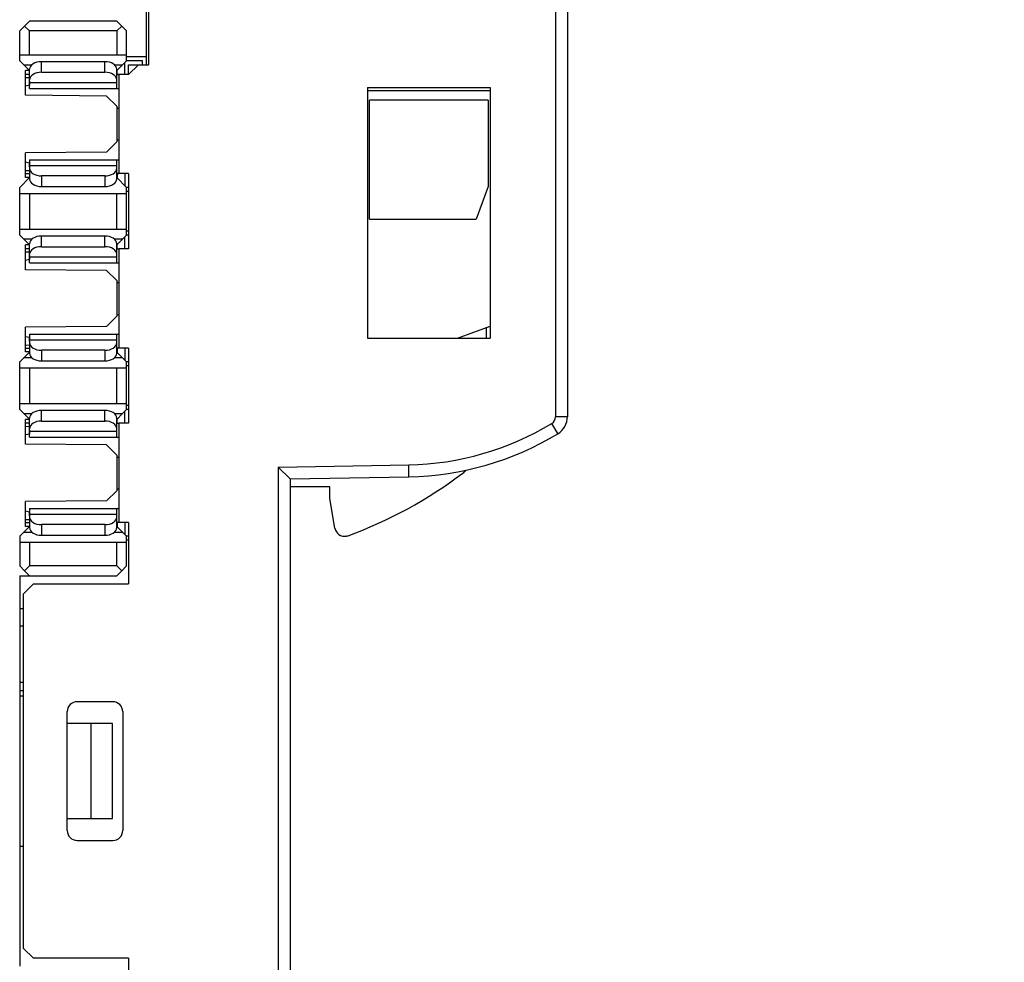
# Model space of a CAD drawing. Extents: x 0 to 182, y 0 to 177.
# Tile 12 of 14: x 124 to 149, y 86 to 110. Entities that reach past the tile are written whole.
import ezdxf

# ---------------------------------------------------------------- set-up
doc = ezdxf.new("R2010")
doc.units = 0
doc.header["$LTSCALE"] = 11.513731
doc.header["$MEASUREMENT"] = 0
doc.layers.get('0').update_dxf_attribs({"linetype": 'CONTINUOUS'})
doc.styles.add('TEXTSTYLE_2', font='txt', dxfattribs={"width": 0.7})
doc.dimstyles.new('DIMSTYLE_1', dxfattribs={"dimtxt": 3.2, "dimasz": 1.9, "dimexe": 1, "dimexo": 0.5, "dimgap": 0.8, "dimtad": 1, "dimdec": 3, "dimtxsty": 'TEXTSTYLE_2', "dimblk": 'OPEN', "dimblk1": 'OPEN', "dimblk2": 'OPEN', "dimcen": 0.09, "dimadec": 3, "dimazin": 2, "dimtp": 0.001969, "dimtm": 0.001969, "dimtfac": 1, "dimtdec": 3, "dimtofl": 0, "dimtmove": 0, "dimatfit": 3, "dimtolj": 1})

# ---------------------------------------------------------------- blocks, each defined once
blk = doc.blocks.new('_OPEN')
at = {"color": 0, "linetype": 'BYBLOCK'}
for p, q in [((0, 0), (-1, 0.263)), ((-1, -0.263), (0, 0)), ((-1, 0), (0, 0))]:
    blk.add_line(p, q, dxfattribs=at)
blk = doc.blocks.new('*D2')
at = {"color": 2, "linetype": 'CONTINUOUS'}
for p, q in [((137.723, 140.126), (180.201, 140.126)), ((180.201, 140.126), (182.001, 140.126)), ((181.001, 140.126), (181.001, 80.376)), ((181.001, 20.627), (181.001, 80.376)), ((137.723, 20.627), (180.201, 20.627)), ((180.201, 20.627), (182.001, 20.627))]:
    blk.add_line(p, q, dxfattribs=at)
at = {"color": 2, "linetype": 'CONTINUOUS', "xscale": 1.9, "yscale": 1.9, "zscale": 1.9}
for p, rotation in [((181.001, 140.126), 90), ((181.001, 20.627), 270)]:
    blk.add_blockref('_OPEN', p, dxfattribs=dict(at, rotation=rotation))
at = {"color": 2, "linetype": 'CONTINUOUS', "insert": (177.001, 80.225), "char_height": 3.2, "width": 6.72, "attachment_point": 2, "rotation": 90, "style": 'TEXTSTYLE_2'}
blk.add_mtext('120', dxfattribs=at)

msp = doc.modelspace()

# ---------------------------------------------------------------- linework, layer by layer
at = {"color": 7, "linetype": 'CONTINUOUS'}
for p, q in [((137.2233, 128.5529), (137.2233, 99.6432)), ((137.5234, 128.5529), (137.5234, 99.6432)), ((126.8984, 108.5262), (126.8984, 113.7514)), ((126.9487, 113.7514), (126.9487, 108.5262)), ((123.6986, 109.3765), (123.9484, 109.6263)), ((126.1484, 109.6263), (123.9484, 109.6263)), ((126.2735, 109.5016), (126.1484, 109.6263)), ((123.6986, 108.6265), (123.6986, 109.3765)), ((123.9484, 109.3765), (123.8236, 109.5016)), ((126.1484, 109.3765), (123.9484, 109.3765)), ((123.9484, 108.7763), (123.9484, 109.3765)), ((126.1484, 109.3765), (126.2735, 109.5016)), ((126.1484, 109.3765), (126.1484, 108.7763)), ((126.3985, 109.3765), (126.2735, 109.5016)), ((126.3985, 108.6265), (126.3985, 109.3765)), ((123.6986, 108.7763), (126.3985, 108.7763)), ((123.802, 108.5228), (123.6986, 108.6265)), ((125.8483, 108.6017), (124.2481, 108.6017)), ((124.2481, 108.3333), (124.2481, 108.6017)), ((125.8483, 108.3333), (125.8483, 108.6017)), ((126.3985, 108.6265), (126.2948, 108.5228)), ((126.8984, 108.7264), (126.3985, 108.7264)), ((126.7982, 108.6265), (126.3985, 108.6265)), ((126.7982, 108.5262), (126.7982, 108.6265)), ((123.802, 108.5228), (124.0062, 108.5228)), ((123.948, 108.3771), (123.802, 108.5228)), ((123.9484, 108.3764), (123.8481, 108.3764)), ((123.8481, 107.7531), (123.8481, 108.3764)), ((123.9484, 107.9244), (123.9484, 108.4088)), ((126.0902, 108.5228), (126.2948, 108.5228)), ((126.1484, 107.9244), (126.1484, 108.4088)), ((126.1487, 108.3767), (126.2948, 108.5228)), ((126.157, 108.2765), (126.157, 108.3847)), ((126.3482, 108.2765), (126.3482, 108.5762)), ((126.6986, 108.5262), (126.4485, 108.2765)), ((126.4485, 108.5262), (126.9487, 108.5262)), ((126.4485, 108.2765), (126.4485, 108.5262)), ((123.9484, 108.2765), (123.8481, 108.2765)), ((123.8481, 108.1997), (123.9484, 108.2007)), ((123.9467, 108.1073), (123.9467, 108.006)), ((124.2481, 108.3333), (125.8483, 108.3333)), ((126.1984, 108.2744), (126.1484, 108.2744)), ((126.157, 108.2765), (126.198, 108.2765)), ((126.4485, 108.2765), (126.1984, 108.2765)), ((126.1984, 108.2765), (126.1984, 105.7764)), ((123.9484, 108.0064), (123.8481, 107.9822)), ((123.9484, 108.0763), (126.1484, 108.0763)), ((123.9484, 107.9244), (126.1984, 107.9244)), ((132.4736, 107.9502), (135.5735, 107.9478)), ((132.4736, 107.9502), (132.4736, 101.6264)), ((132.4736, 107.8765), (135.5735, 107.8765)), ((135.5735, 107.9478), (135.5735, 101.6264)), ((125.8893, 107.7353), (123.8481, 107.7531)), ((125.8893, 107.7353), (126.1484, 107.4765)), ((135.5236, 107.6264), (132.5236, 107.6264)), ((132.5236, 104.6264), (132.5236, 107.6264)), ((135.5236, 107.6264), (135.5236, 105.4505)), ((126.1484, 107.4765), (126.1484, 106.5763)), ((126.1484, 107.4262), (126.1984, 107.4262)), ((126.1484, 106.6263), (126.1984, 106.6263)), ((126.1484, 106.5763), (125.8893, 106.3176)), ((125.8893, 106.3176), (123.8481, 106.2997)), ((123.8481, 105.6765), (123.8481, 106.2997)), ((123.9484, 106.1285), (126.1984, 106.1285)), ((123.9484, 106.1285), (123.9484, 105.6441)), ((126.1484, 105.6441), (126.1484, 106.1285)), ((123.8481, 106.0706), (123.9484, 106.0464)), ((123.9467, 105.9452), (123.9467, 106.0468)), ((126.1484, 105.9765), (123.9484, 105.9765)), ((123.9484, 105.6765), (123.6986, 105.4263)), ((123.8481, 105.8528), (123.9484, 105.8522)), ((123.8481, 105.7764), (123.9484, 105.7764)), ((123.9484, 105.6765), (123.8481, 105.6765)), ((125.8483, 105.7192), (124.2481, 105.7192)), ((124.2481, 105.7192), (124.2481, 105.4511)), ((125.8483, 105.7192), (125.8483, 105.4511)), ((126.1484, 105.7784), (126.1984, 105.7784)), ((126.3985, 105.4263), (126.1484, 105.6765)), ((126.4485, 105.7764), (126.157, 105.7764)), ((126.157, 105.7764), (126.157, 105.6682)), ((126.3482, 105.7764), (126.3482, 105.4766)), ((126.4485, 105.7764), (126.4485, 103.8764)), ((123.6986, 104.2264), (123.6986, 105.4263)), ((124.2481, 105.4511), (125.8483, 105.4511)), ((126.4485, 105.4263), (126.3985, 105.4263)), ((126.3985, 104.2264), (126.3985, 105.4263)), ((135.5236, 105.4505), (135.2235, 104.6264)), ((123.6986, 105.2765), (126.3985, 105.2765)), ((123.9484, 105.2765), (123.9484, 104.3763)), ((126.1484, 104.3763), (126.1484, 105.2765)), ((126.4485, 105.3264), (126.3985, 105.3264)), ((132.5236, 104.6264), (135.2235, 104.6264)), ((123.6986, 104.3763), (126.3985, 104.3763)), ((123.802, 104.1227), (123.6986, 104.2264)), ((125.8483, 104.2016), (124.2481, 104.2016)), ((124.2481, 103.9336), (124.2481, 104.2016)), ((125.8483, 103.9336), (125.8483, 104.2016)), ((126.3985, 104.2264), (126.2948, 104.1227)), ((126.3482, 103.8764), (126.3482, 104.1761)), ((126.4485, 104.3263), (126.3985, 104.3263)), ((126.4485, 104.2264), (126.3985, 104.2264)), ((124.0062, 104.1227), (123.802, 104.1227)), ((123.948, 103.977), (123.802, 104.1227)), ((123.9484, 103.9763), (123.8481, 103.9763)), ((123.8481, 103.3531), (123.8481, 103.9763)), ((123.9484, 103.5243), (123.9484, 104.0087)), ((124.2481, 103.9336), (125.8483, 103.9336)), ((126.2948, 104.1227), (126.0902, 104.1227)), ((126.1484, 103.5243), (126.1484, 104.0087)), ((126.1487, 103.9767), (126.2948, 104.1227)), ((126.157, 103.8764), (126.157, 103.9846)), ((123.9484, 103.8764), (123.8481, 103.8764)), ((123.8481, 103.7999), (123.9484, 103.8006)), ((123.9467, 103.7076), (123.9467, 103.606)), ((123.9484, 103.6762), (126.1484, 103.6762)), ((126.1984, 103.8743), (126.1484, 103.8743)), ((126.157, 103.8764), (126.198, 103.8764)), ((126.4485, 103.8764), (126.1984, 103.8764)), ((126.1984, 103.8764), (126.1984, 101.3763)), ((123.9484, 103.6063), (123.8481, 103.5822)), ((123.9484, 103.5243), (126.1984, 103.5243)), ((125.8893, 103.3352), (123.8481, 103.3531)), ((125.8893, 103.3352), (126.1484, 103.0764)), ((126.1484, 103.0764), (126.1484, 102.1762)), ((126.1484, 103.0265), (126.1984, 103.0265)), ((126.1484, 102.1762), (125.8893, 101.9175)), ((126.1484, 102.2265), (126.1984, 102.2265)), ((125.8893, 101.9175), (123.8481, 101.8996)), ((123.8481, 101.2764), (123.8481, 101.8996)), ((134.7474, 101.6264), (135.5735, 101.9272)), ((135.4736, 101.8907), (135.4736, 101.6264)), ((123.8481, 101.6705), (123.9484, 101.6464)), ((123.9467, 101.5455), (123.9467, 101.6467)), ((123.9484, 101.7284), (126.1984, 101.7284)), ((123.9484, 101.7284), (123.9484, 101.244)), ((126.1484, 101.244), (126.1484, 101.7284)), ((123.8481, 101.4531), (123.9484, 101.4521)), ((126.1484, 101.5764), (123.9484, 101.5764)), ((132.4736, 101.6264), (135.5735, 101.6264)), ((123.948, 101.2757), (123.802, 101.13)), ((123.8481, 101.3763), (123.9484, 101.3763)), ((123.9484, 101.2764), (123.8481, 101.2764)), ((125.8483, 101.3194), (124.2481, 101.3194)), ((124.2481, 101.3194), (124.2481, 101.0511)), ((125.8483, 101.3194), (125.8483, 101.0511)), ((126.1484, 101.3784), (126.1984, 101.3784)), ((126.1487, 101.276), (126.2948, 101.13)), ((126.4485, 101.3763), (126.157, 101.3763)), ((126.157, 101.3763), (126.157, 101.2681)), ((126.3482, 101.3763), (126.3482, 101.0766)), ((126.4485, 101.3763), (126.4485, 99.4765)), ((123.802, 101.13), (123.6986, 101.0263)), ((123.6986, 99.8265), (123.6986, 101.0263)), ((124.0062, 101.13), (123.802, 101.13)), ((124.2481, 101.0511), (125.8483, 101.0511)), ((126.2948, 101.13), (126.0902, 101.13)), ((126.3985, 101.0263), (126.2948, 101.13)), ((126.4485, 101.0263), (126.3985, 101.0263)), ((126.3985, 99.8265), (126.3985, 101.0263)), ((126.4485, 100.9264), (126.3985, 100.9264)), ((123.6986, 100.8764), (126.3985, 100.8764)), ((123.9484, 100.8764), (123.9484, 99.9767)), ((126.1484, 99.9767), (126.1484, 100.8764)), ((123.6986, 99.9767), (126.3985, 99.9767)), ((126.4485, 99.9264), (126.3985, 99.9264)), ((123.802, 99.7232), (123.6986, 99.8265)), ((123.802, 99.7232), (124.0062, 99.7232)), ((123.948, 99.5771), (123.802, 99.7232)), ((125.8483, 99.8017), (124.2481, 99.8017)), ((124.2481, 99.5337), (124.2481, 99.8017)), ((125.8483, 99.5337), (125.8483, 99.8017)), ((126.0902, 99.7232), (126.2948, 99.7232)), ((126.1487, 99.5764), (126.2948, 99.7232)), ((126.3985, 99.8265), (126.2948, 99.7232)), ((126.3482, 99.4765), (126.3482, 99.7762)), ((126.4485, 99.8265), (126.3985, 99.8265)), ((123.9484, 99.5764), (123.8481, 99.5764)), ((123.8481, 98.9528), (123.8481, 99.5764)), ((123.9484, 99.4765), (123.8481, 99.4765)), ((123.9484, 99.1244), (123.9484, 99.6088)), ((124.2481, 99.5337), (125.8483, 99.5337)), ((126.1484, 99.1244), (126.1484, 99.6088)), ((126.1984, 99.4744), (126.1484, 99.4744)), ((126.157, 99.4765), (126.157, 99.5846)), ((126.157, 99.4765), (126.198, 99.4765)), ((126.4485, 99.4765), (126.1984, 99.4765)), ((126.1984, 99.4765), (126.1984, 96.976)), ((137.283, 99.2154), (137.1272, 99.4717)), ((137.5234, 99.6432), (137.2233, 99.6432)), ((123.8481, 99.4), (123.9484, 99.4007)), ((123.9484, 99.2064), (123.8481, 99.1823)), ((123.9467, 99.3077), (123.9467, 99.2057)), ((123.9484, 99.2767), (126.1484, 99.2767)), ((125.8893, 98.9349), (123.8481, 98.9528)), ((123.9484, 99.1244), (126.1984, 99.1244)), ((125.8893, 98.9349), (126.1484, 98.6765)), ((126.1484, 98.6765), (126.1484, 97.7767)), ((126.1484, 98.6263), (126.1984, 98.6263)), ((130.2236, 98.3713), (133.5182, 98.4285)), ((133.5237, 98.1288), (133.5182, 98.4285)), ((130.5233, 98.0764), (130.2236, 98.3713)), ((130.2236, 98.3713), (130.2236, 62.3818)), ((130.5237, 98.0764), (133.5237, 98.1288)), ((130.5237, 98.0764), (130.5237, 62.6767)), ((126.1484, 97.7767), (125.8893, 97.5176)), ((126.1484, 97.8263), (126.1984, 97.8263)), ((131.5235, 97.8766), (130.5237, 97.8766)), ((131.5238, 97.5762), (131.5235, 97.8766)), ((125.8893, 97.5176), (123.8481, 97.4997)), ((123.8481, 96.8761), (123.8481, 97.4997)), ((131.6547, 96.8327), (131.5238, 97.5762)), ((123.8481, 97.2703), (123.9484, 97.2468)), ((123.9467, 97.1455), (123.9467, 97.2468)), ((123.9484, 97.3281), (126.1984, 97.3281)), ((123.9484, 97.3281), (123.9484, 96.8437)), ((126.1484, 97.1766), (123.9484, 97.1766)), ((126.1484, 96.8437), (126.1484, 97.3281)), ((123.8481, 97.0532), (123.9484, 97.0518)), ((123.8481, 96.976), (123.9484, 96.976)), ((126.1484, 96.9788), (126.1984, 96.9788)), ((126.4485, 96.976), (126.157, 96.976)), ((126.157, 96.976), (126.157, 96.8679)), ((126.3482, 96.976), (126.3482, 96.677)), ((126.4485, 96.976), (126.4485, 95.4264)), ((123.948, 96.8761), (123.6986, 96.6267)), ((123.802, 96.7301), (124.0062, 96.7301)), ((123.9484, 96.8761), (123.8481, 96.8761)), ((125.8483, 96.9196), (124.2481, 96.9196)), ((124.2481, 96.9196), (124.2481, 96.6508)), ((125.8483, 96.9196), (125.8483, 96.6508)), ((126.0902, 96.7301), (126.2948, 96.7301)), ((126.1487, 96.8761), (126.2948, 96.7301)), ((126.3985, 96.6267), (126.2948, 96.7301)), ((123.6986, 96.6267), (123.6986, 95.8764)), ((123.6986, 96.4765), (126.3985, 96.4765)), ((123.9484, 96.4765), (123.9484, 95.8764)), ((124.2481, 96.6508), (125.8483, 96.6508)), ((126.1484, 95.8764), (126.1484, 96.4765)), ((126.4485, 96.6267), (126.3985, 96.6267)), ((126.3985, 95.8764), (126.3985, 96.6267)), ((126.4485, 96.5261), (126.3985, 96.5261)), ((123.8236, 95.7516), (123.6986, 95.8764)), ((123.8236, 95.7516), (123.9484, 95.8764)), ((123.8236, 95.7516), (123.9484, 95.6262)), ((126.1484, 95.8764), (123.9484, 95.8764)), ((126.2735, 95.7516), (126.1484, 95.8764)), ((126.2735, 95.7516), (126.1484, 95.6262)), ((126.2735, 95.7516), (126.3985, 95.8764)), ((123.6986, 95.6262), (126.1484, 95.6262)), ((123.6986, 95.6262), (123.6986, 85.776)), ((124.0486, 95.4264), (123.7985, 95.1763)), ((124.0486, 95.4264), (126.4485, 95.4264)), ((123.7985, 86.2266), (123.7985, 95.1763)), ((123.7985, 94.7994), (123.6986, 94.7987)), ((123.6986, 94.3633), (123.7985, 94.3633)), ((123.6986, 92.9425), (123.7985, 92.9418)), ((123.7985, 92.7282), (123.6986, 92.7296)), ((123.6986, 92.6014), (123.7985, 92.6014)), ((126.0485, 92.4512), (125.1486, 92.4512)), ((124.8985, 89.2012), (124.8985, 92.2012)), ((126.2986, 92.2012), (126.2986, 89.2012)), ((126.0385, 91.9014), (124.8985, 91.9014)), ((125.4987, 89.5016), (125.4987, 91.9014)), ((126.0385, 89.5016), (126.0385, 91.9014)), ((124.8985, 89.5016), (126.0385, 89.5016)), ((123.7985, 88.8015), (123.6986, 88.8015)), ((125.1486, 88.951), (126.0485, 88.951)), ((123.7985, 86.2266), (124.0486, 85.9765)), ((126.4485, 85.9765), (124.0486, 85.9765)), ((126.4485, 85.9765), (126.4485, 84.4262))]:
    msp.add_line(p, q, dxfattribs=at)
for centre, radius, start, end in [((133.3908, 105.6342), 7.2068, 271.01297, 301.22961), ((137.0223, 99.6433), 0.5011, 301.34216, 359.98944), ((133.3916, 105.6321), 7.5045, 271.00845, 301.2344), ((128.231, 106.9606), 10.9816, 289.99764, 307.2717), ((125.1484, 92.2014), 0.2499, 89.94342, 180.0485), ((126.0488, 92.2014), 0.2498, 359.94461, 90.05539), ((125.1488, 89.2014), 0.2503, 180.04308, 269.95692), ((126.0483, 89.2013), 0.2503, 270.04426, 359.96382)]:
    msp.add_arc(centre, radius, start, end, dxfattribs=at)
for points in [[(124.2481, 108.6017), (124.0824, 108.6017), (123.9484, 108.5152), (123.9484, 108.4088)], [(126.1484, 108.4088), (126.1484, 108.5152), (126.014, 108.6017), (125.8483, 108.6017)], [(124.2481, 108.3333), (124.0824, 108.3333), (123.9484, 108.2472), (123.9484, 108.1407)], [(126.1484, 108.1407), (126.1484, 108.2472), (126.014, 108.3333), (125.8483, 108.3333)], [(126.1567, 108.2761), (126.1536, 108.2772), (126.1501, 108.2758), (126.1481, 108.2734)], [(123.9484, 105.9121), (123.9484, 105.8056), (124.0824, 105.7192), (124.2481, 105.7192)], [(125.8483, 105.7192), (126.014, 105.7192), (126.1484, 105.8056), (126.1484, 105.9121)], [(123.9484, 105.6441), (123.9484, 105.5376), (124.0824, 105.4511), (124.2481, 105.4511)], [(125.8483, 105.4511), (126.014, 105.4511), (126.1484, 105.5376), (126.1484, 105.6441)], [(126.1481, 105.7795), (126.1501, 105.7767), (126.1536, 105.7757), (126.1567, 105.7767)], [(124.2481, 104.2016), (124.0824, 104.2016), (123.9484, 104.1151), (123.9484, 104.0087)], [(126.1484, 104.0087), (126.1484, 104.1151), (126.014, 104.2016), (125.8483, 104.2016)], [(124.2481, 103.9336), (124.0824, 103.9336), (123.9484, 103.8471), (123.9484, 103.7407)], [(126.1484, 103.7407), (126.1484, 103.8471), (126.014, 103.9336), (125.8483, 103.9336)], [(126.1567, 103.8761), (126.1536, 103.8771), (126.1501, 103.8761), (126.1481, 103.8733)], [(123.9484, 101.512), (123.9484, 101.4056), (124.0824, 101.3194), (124.2481, 101.3194)], [(125.8483, 101.3194), (126.014, 101.3194), (126.1484, 101.4056), (126.1484, 101.512)], [(123.9484, 101.244), (123.9484, 101.1375), (124.0824, 101.0511), (124.2481, 101.0511)], [(125.8483, 101.0511), (126.014, 101.0511), (126.1484, 101.1375), (126.1484, 101.244)], [(126.1481, 101.3794), (126.1501, 101.3766), (126.1536, 101.3756), (126.1567, 101.3766)], [(124.2481, 99.8017), (124.0824, 99.8017), (123.9484, 99.7156), (123.9484, 99.6088)], [(126.1484, 99.6088), (126.1484, 99.7156), (126.014, 99.8017), (125.8483, 99.8017)], [(124.2481, 99.5337), (124.0824, 99.5337), (123.9484, 99.4469), (123.9484, 99.3407)], [(126.1484, 99.3407), (126.1484, 99.4469), (126.014, 99.5337), (125.8483, 99.5337)], [(126.1567, 99.4765), (126.1536, 99.4772), (126.1501, 99.4758), (126.1481, 99.473)], [(137.1272, 99.4717), (137.1872, 99.5082), (137.2233, 99.5729), (137.2233, 99.6432)], [(134.8814, 98.2218), (134.9124, 98.2452), (134.9424, 98.27), (134.9713, 98.2955)], [(123.9484, 97.1118), (123.9484, 97.0057), (124.0824, 96.9196), (124.2481, 96.9196)], [(125.8483, 96.9196), (126.014, 96.9196), (126.1484, 97.0057), (126.1484, 97.1118)], [(126.1481, 96.9795), (126.1501, 96.9767), (126.1536, 96.9754), (126.1567, 96.9767)], [(123.9484, 96.8437), (123.9484, 96.7376), (124.0824, 96.6508), (124.2481, 96.6508)], [(125.8483, 96.6508), (126.014, 96.6508), (126.1484, 96.7376), (126.1484, 96.8437)]]:
    msp.add_open_spline(points, degree=3, dxfattribs=at)
msp.add_open_spline([(131.6547, 96.8327), (131.6788, 96.697), (131.8083, 96.606), (131.9445, 96.6301), (131.9589, 96.6329), (131.973, 96.6363), (131.9865, 96.6412)], degree=3, knots=[0, 0, 0, 0, 1, 1, 1, 2, 2, 2, 2], dxfattribs=at)

# ---------------------------------------------------------------- dimensions: what is measured, and where the dimension line sits
at = {"color": 2, "linetype": 'CONTINUOUS'}
dim = msp.add_linear_dim(base=(181.0013, 140.1264), p1=(137.2233, 20.6265), p2=(137.2233, 140.1264), angle=90, text='120', dimstyle='DIMSTYLE_1', dxfattribs=at)
dim.commit()
dim.dimension.update_dxf_attribs({"geometry": '*D2', "text_midpoint": (181.0013, 80.3655), "dimtype": 160})

doc.saveas('drawing.dxf')
